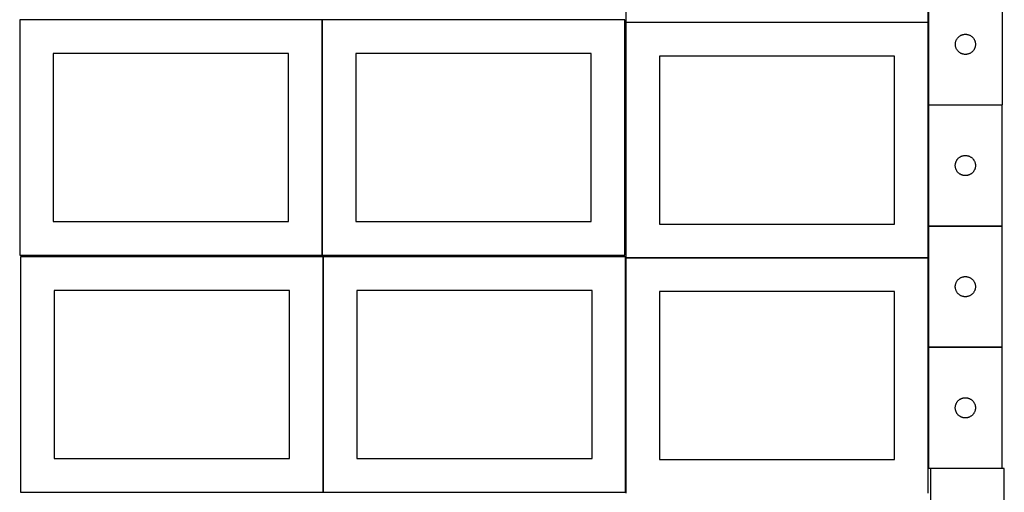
# Model space of a CAD drawing. Header units: millimetres. Extents: x 7 to 1493, y 7 to 2993.
# Tile 2 of 11: x 7 to 1471, y 1060 to 1763. Entities that reach past the tile are written whole.
import ezdxf

# ---------------------------------------------------------------- set-up
doc = ezdxf.new("R2010")
doc.units = ezdxf.units.MM
doc.layers.add('COMMON', color=5, linetype='CONTINUOUS', true_color=0x0000ff)
doc.layers.add('CUT', color=7, linetype='CONTINUOUS', true_color=0x000000)

msp = doc.modelspace()

# ---------------------------------------------------------------- linework, layer by layer
at = {"layer": 'COMMON'}
for p, q in [((1358.435638, 1816.111264), (1358.435638, 1758.926487)), ((456.524735, 1762.723825), (6.524735, 1762.723825)), ((456.624736, 1412.643062), (456.624736, 1762.623824)), ((906.724736, 1762.743063), (456.724736, 1762.743063)), ((1358.249577, 1758.826487), (908.335638, 1758.826487)), ((1358.349577, 1635.817857), (1358.349577, 1455.817857)), ((1358.349577, 1455.617856), (1358.349577, 1408.726486)), ((1358.449578, 1455.717856), (1468.449578, 1455.717856)), ((457.949576, 1059.774326), (457.949576, 1409.774326)), ((908.149577, 1059.774326), (908.149577, 1408.526485)), ((1358.249577, 1408.626486), (908.249577, 1408.626486)), ((1358.349577, 1408.526485), (1358.349577, 1275.617856)), ((1358.349577, 1275.417855), (1358.349577, 1095.417855)), ((1468.449578, 1275.517856), (1358.449578, 1275.517856))]:
    msp.add_line(p, q, dxfattribs=at)
at = {"layer": 'CUT'}
for p, q in [((908.335638, 2108.926487), (908.335638, 1758.926487)), ((1358.335638, 1758.926487), (1358.335638, 2108.926487)), ((1358.535639, 1816.111264), (1358.535639, 1636.111264)), ((1468.535639, 1636.111264), (1468.535639, 1816.111264)), ((456.524735, 1762.623824), (6.524735, 1762.623824)), ((6.524735, 1762.623824), (6.524735, 1412.623824)), ((456.524735, 1412.623824), (456.524735, 1762.623824)), ((906.724736, 1762.643062), (456.724736, 1762.643062)), ((456.724736, 1762.643062), (456.724736, 1412.643062)), ((906.724736, 1412.643062), (906.724736, 1762.643062)), ((1358.249577, 1758.726486), (908.249577, 1758.726486)), ((908.249577, 1758.726486), (908.249577, 1408.726486)), ((908.335638, 1758.926487), (1358.335638, 1758.926487)), ((1358.249577, 1408.726486), (1358.249577, 1758.726486)), ((1398.659799, 1728.03724), (1398.77867, 1728.800476)), ((1398.77867, 1728.800476), (1398.936673, 1729.55658)), ((1398.936673, 1729.55658), (1399.133391, 1730.303549)), ((1399.133391, 1730.303549), (1399.368301, 1731.0394)), ((1399.368301, 1731.0394), (1399.640779, 1731.762183)), ((1399.640779, 1731.762183), (1399.950105, 1732.46998)), ((1399.950105, 1732.46998), (1400.295457, 1733.160915)), ((1400.295457, 1733.160915), (1400.67592, 1733.833156)), ((1400.67592, 1733.833156), (1401.090484, 1734.48492)), ((1401.090484, 1734.48492), (1401.53805, 1735.114478)), ((1401.53805, 1735.114478), (1402.017432, 1735.720162)), ((1402.017432, 1735.720162), (1402.527358, 1736.300364)), ((1402.527358, 1736.300364), (1403.066477, 1736.853547)), ((1403.066477, 1736.853547), (1403.633357, 1737.378243)), ((1403.633357, 1737.378243), (1404.226497, 1737.873061)), ((1404.226497, 1737.873061), (1404.844322, 1738.336689)), ((1404.844322, 1738.336689), (1405.485196, 1738.767898)), ((1405.485196, 1738.767898), (1406.147418, 1739.165543)), ((1406.147418, 1739.165543), (1406.829232, 1739.528571)), ((1406.829232, 1739.528571), (1407.52883, 1739.856018)), ((1407.52883, 1739.856018), (1408.244358, 1740.147017)), ((1408.244358, 1740.147017), (1408.973916, 1740.400795)), ((1408.973916, 1740.400795), (1409.715572, 1740.61668)), ((1409.715572, 1740.61668), (1410.467358, 1740.7941)), ((1410.467358, 1740.7941), (1411.22728, 1740.932583)), ((1411.22728, 1740.932583), (1411.993324, 1741.031762)), ((1411.993324, 1741.031762), (1412.763458, 1741.091376)), ((1412.763458, 1741.091376), (1413.535639, 1741.111264)), ((1413.535639, 1741.111264), (1414.30782, 1741.091376)), ((1414.30782, 1741.091376), (1415.077954, 1741.031762)), ((1415.077954, 1741.031762), (1415.843998, 1740.932583)), ((1415.843998, 1740.932583), (1416.60392, 1740.7941)), ((1416.60392, 1740.7941), (1417.355706, 1740.61668)), ((1417.355706, 1740.61668), (1418.097361, 1740.400795)), ((1418.097361, 1740.400795), (1418.82692, 1740.147017)), ((1418.82692, 1740.147017), (1419.542448, 1739.856018)), ((1419.542448, 1739.856018), (1420.242046, 1739.528571)), ((1420.242046, 1739.528571), (1420.92386, 1739.165543)), ((1420.92386, 1739.165543), (1421.586082, 1738.767898)), ((1421.586082, 1738.767898), (1422.226955, 1738.336689)), ((1422.226955, 1738.336689), (1422.844781, 1737.873061)), ((1422.844781, 1737.873061), (1423.437921, 1737.378243)), ((1423.437921, 1737.378243), (1424.004801, 1736.853547)), ((1424.004801, 1736.853547), (1424.543919, 1736.300364)), ((1424.543919, 1736.300364), (1425.053846, 1735.720162)), ((1425.053846, 1735.720162), (1425.533228, 1735.114478)), ((1425.533228, 1735.114478), (1425.980794, 1734.48492)), ((1425.980794, 1734.48492), (1426.395358, 1733.833156)), ((1426.395358, 1733.833156), (1426.775821, 1733.160915)), ((1426.775821, 1733.160915), (1427.121173, 1732.46998)), ((1427.121173, 1732.46998), (1427.430498, 1731.762183)), ((1427.430498, 1731.762183), (1427.702977, 1731.0394)), ((1427.702977, 1731.0394), (1427.937887, 1730.303549)), ((1427.937887, 1730.303549), (1428.134605, 1729.55658)), ((1428.134605, 1729.55658), (1428.292608, 1728.800476)), ((1428.292608, 1728.800476), (1428.411479, 1728.03724)), ((1398.540612, 1726.497483), (1398.580376, 1727.268896)), ((1398.540612, 1725.725046), (1398.540612, 1726.497483)), ((1398.580376, 1724.953632), (1398.540612, 1725.725046)), ((1398.580376, 1727.268896), (1398.659799, 1728.03724)), ((1398.659799, 1724.185289), (1398.580376, 1724.953632)), ((1398.77867, 1723.422053), (1398.659799, 1724.185289)), ((1398.936673, 1722.665948), (1398.77867, 1723.422053)), ((1399.133391, 1721.91898), (1398.936673, 1722.665948)), ((1399.368301, 1721.183129), (1399.133391, 1721.91898)), ((1399.640779, 1720.460346), (1399.368301, 1721.183129)), ((1399.950105, 1719.752548), (1399.640779, 1720.460346)), ((1400.295457, 1719.061613), (1399.950105, 1719.752548)), ((1400.67592, 1718.389372), (1400.295457, 1719.061613)), ((1401.090484, 1717.737608), (1400.67592, 1718.389372)), ((1401.53805, 1717.10805), (1401.090484, 1717.737608)), ((1402.017432, 1716.502367), (1401.53805, 1717.10805)), ((1402.527358, 1715.922164), (1402.017432, 1716.502367)), ((1403.066477, 1715.368981), (1402.527358, 1715.922164)), ((1403.633357, 1714.844285), (1403.066477, 1715.368981)), ((1404.226497, 1714.349467), (1403.633357, 1714.844285)), ((1404.844322, 1713.885839), (1404.226497, 1714.349467)), ((1422.844781, 1714.349467), (1422.226955, 1713.885839)), ((1423.437921, 1714.844285), (1422.844781, 1714.349467)), ((1424.004801, 1715.368981), (1423.437921, 1714.844285)), ((1424.543919, 1715.922164), (1424.004801, 1715.368981)), ((1425.053846, 1716.502367), (1424.543919, 1715.922164)), ((1425.533228, 1717.10805), (1425.053846, 1716.502367)), ((1425.980794, 1717.737608), (1425.533228, 1717.10805)), ((1426.395358, 1718.389372), (1425.980794, 1717.737608)), ((1426.775821, 1719.061613), (1426.395358, 1718.389372)), ((1427.121173, 1719.752548), (1426.775821, 1719.061613)), ((1427.430498, 1720.460346), (1427.121173, 1719.752548)), ((1427.702977, 1721.183129), (1427.430498, 1720.460346)), ((1427.937887, 1721.91898), (1427.702977, 1721.183129)), ((1428.134605, 1722.665948), (1427.937887, 1721.91898)), ((1428.292608, 1723.422053), (1428.134605, 1722.665948)), ((1428.411479, 1724.185289), (1428.292608, 1723.422053)), ((1428.411479, 1728.03724), (1428.490902, 1727.268896)), ((1428.490902, 1724.953632), (1428.411479, 1724.185289)), ((1428.490902, 1727.268896), (1428.530666, 1726.497483)), ((1428.530666, 1725.725046), (1428.490902, 1724.953632)), ((1428.530666, 1726.497483), (1428.530666, 1725.725046)), ((406.524735, 1712.623824), (56.524735, 1712.623824)), ((56.524735, 1712.623824), (56.524735, 1462.623824)), ((406.524735, 1462.623824), (406.524735, 1712.623824)), ((856.724736, 1712.643062), (506.724736, 1712.643062)), ((506.724736, 1712.643062), (506.724736, 1462.643062)), ((856.724736, 1462.643062), (856.724736, 1712.643062)), ((1308.249577, 1708.726486), (958.249577, 1708.726486)), ((958.249577, 1708.726486), (958.249577, 1458.726486)), ((1308.249577, 1458.726486), (1308.249577, 1708.726486)), ((1405.485196, 1713.454631), (1404.844322, 1713.885839)), ((1406.147418, 1713.056986), (1405.485196, 1713.454631)), ((1406.829232, 1712.693958), (1406.147418, 1713.056986)), ((1407.52883, 1712.366511), (1406.829232, 1712.693958)), ((1408.244358, 1712.075512), (1407.52883, 1712.366511)), ((1408.973916, 1711.821734), (1408.244358, 1712.075512)), ((1409.715572, 1711.605848), (1408.973916, 1711.821734)), ((1410.467358, 1711.428429), (1409.715572, 1711.605848)), ((1411.22728, 1711.289946), (1410.467358, 1711.428429)), ((1411.993324, 1711.190766), (1411.22728, 1711.289946)), ((1412.763458, 1711.131153), (1411.993324, 1711.190766)), ((1413.535639, 1711.111264), (1412.763458, 1711.131153)), ((1414.30782, 1711.131153), (1413.535639, 1711.111264)), ((1415.077954, 1711.190766), (1414.30782, 1711.131153)), ((1415.843998, 1711.289946), (1415.077954, 1711.190766)), ((1416.60392, 1711.428429), (1415.843998, 1711.289946)), ((1417.355706, 1711.605848), (1416.60392, 1711.428429)), ((1418.097361, 1711.821734), (1417.355706, 1711.605848)), ((1418.82692, 1712.075512), (1418.097361, 1711.821734)), ((1419.542448, 1712.366511), (1418.82692, 1712.075512)), ((1420.242046, 1712.693958), (1419.542448, 1712.366511)), ((1420.92386, 1713.056986), (1420.242046, 1712.693958)), ((1421.586082, 1713.454631), (1420.92386, 1713.056986)), ((1422.226955, 1713.885839), (1421.586082, 1713.454631)), ((1468.449578, 1635.817857), (1358.449578, 1635.817857)), ((1358.449578, 1635.817857), (1358.449578, 1455.817857)), ((1358.535639, 1636.111264), (1468.535639, 1636.111264)), ((1468.449578, 1455.817857), (1468.449578, 1635.817857)), ((1399.864044, 1552.176573), (1400.209396, 1552.867508)), ((1400.209396, 1552.867508), (1400.589858, 1553.539749)), ((1400.589858, 1553.539749), (1401.004423, 1554.191513)), ((1401.004423, 1554.191513), (1401.451989, 1554.821071)), ((1401.451989, 1554.821071), (1401.931371, 1555.426755)), ((1401.931371, 1555.426755), (1402.441297, 1556.006957)), ((1402.441297, 1556.006957), (1402.980416, 1556.56014)), ((1402.980416, 1556.56014), (1403.547296, 1557.084836)), ((1403.547296, 1557.084836), (1404.140436, 1557.579654)), ((1404.140436, 1557.579654), (1404.758261, 1558.043282)), ((1404.758261, 1558.043282), (1405.399135, 1558.47449)), ((1405.399135, 1558.47449), (1406.061357, 1558.872136)), ((1406.061357, 1558.872136), (1406.743171, 1559.235163)), ((1406.743171, 1559.235163), (1407.442769, 1559.562611)), ((1407.442769, 1559.562611), (1408.158297, 1559.853609)), ((1408.158297, 1559.853609), (1408.887855, 1560.107388)), ((1408.887855, 1560.107388), (1409.629511, 1560.323273)), ((1409.629511, 1560.323273), (1410.381297, 1560.500692)), ((1410.381297, 1560.500692), (1411.141219, 1560.639176)), ((1411.141219, 1560.639176), (1411.907263, 1560.738355)), ((1411.907263, 1560.738355), (1412.677397, 1560.797968)), ((1412.677397, 1560.797968), (1413.449578, 1560.817857)), ((1413.449578, 1560.817857), (1414.221759, 1560.797968)), ((1414.221759, 1560.797968), (1414.991893, 1560.738355)), ((1414.991893, 1560.738355), (1415.757937, 1560.639176)), ((1415.757937, 1560.639176), (1416.517859, 1560.500692)), ((1416.517859, 1560.500692), (1417.269645, 1560.323273)), ((1417.269645, 1560.323273), (1418.0113, 1560.107388)), ((1418.0113, 1560.107388), (1418.740859, 1559.853609)), ((1418.740859, 1559.853609), (1419.456386, 1559.562611)), ((1419.456386, 1559.562611), (1420.155985, 1559.235163)), ((1420.155985, 1559.235163), (1420.837799, 1558.872136)), ((1420.837799, 1558.872136), (1421.500021, 1558.47449)), ((1421.500021, 1558.47449), (1422.140894, 1558.043282)), ((1422.140894, 1558.043282), (1422.75872, 1557.579654)), ((1422.75872, 1557.579654), (1423.35186, 1557.084836)), ((1423.35186, 1557.084836), (1423.91874, 1556.56014)), ((1423.91874, 1556.56014), (1424.457858, 1556.006957)), ((1424.457858, 1556.006957), (1424.967785, 1555.426755)), ((1424.967785, 1555.426755), (1425.447167, 1554.821071)), ((1425.447167, 1554.821071), (1425.894733, 1554.191513)), ((1425.894733, 1554.191513), (1426.309297, 1553.539749)), ((1426.309297, 1553.539749), (1426.68976, 1552.867508)), ((1426.68976, 1552.867508), (1427.035112, 1552.176573)), ((1398.454551, 1546.204076), (1398.494315, 1546.975489)), ((1398.454551, 1545.431638), (1398.454551, 1546.204076)), ((1398.494315, 1544.660225), (1398.454551, 1545.431638)), ((1398.494315, 1546.975489), (1398.573738, 1547.743832)), ((1398.573738, 1543.891882), (1398.494315, 1544.660225)), ((1398.573738, 1547.743832), (1398.692609, 1548.507068)), ((1398.692609, 1543.128646), (1398.573738, 1543.891882)), ((1398.692609, 1548.507068), (1398.850612, 1549.263173)), ((1398.850612, 1542.372541), (1398.692609, 1543.128646)), ((1398.850612, 1549.263173), (1399.04733, 1550.010142)), ((1399.04733, 1541.625573), (1398.850612, 1542.372541)), ((1399.04733, 1550.010142), (1399.282239, 1550.745993)), ((1399.282239, 1540.889721), (1399.04733, 1541.625573)), ((1399.282239, 1550.745993), (1399.554718, 1551.468775)), ((1399.554718, 1540.166939), (1399.282239, 1540.889721)), ((1399.554718, 1551.468775), (1399.864044, 1552.176573)), ((1399.864044, 1539.459141), (1399.554718, 1540.166939)), ((1400.209396, 1538.768206), (1399.864044, 1539.459141)), ((1400.589858, 1538.095965), (1400.209396, 1538.768206)), ((1426.68976, 1538.768206), (1426.309297, 1538.095965)), ((1427.035112, 1539.459141), (1426.68976, 1538.768206)), ((1427.035112, 1552.176573), (1427.344437, 1551.468775)), ((1427.344437, 1540.166939), (1427.035112, 1539.459141)), ((1427.344437, 1551.468775), (1427.616916, 1550.745993)), ((1427.616916, 1540.889721), (1427.344437, 1540.166939)), ((1427.616916, 1550.745993), (1427.851826, 1550.010142)), ((1427.851826, 1541.625573), (1427.616916, 1540.889721)), ((1427.851826, 1550.010142), (1428.048544, 1549.263173)), ((1428.048544, 1542.372541), (1427.851826, 1541.625573)), ((1428.048544, 1549.263173), (1428.206547, 1548.507068)), ((1428.206547, 1543.128646), (1428.048544, 1542.372541)), ((1428.206547, 1548.507068), (1428.325418, 1547.743832)), ((1428.325418, 1543.891882), (1428.206547, 1543.128646)), ((1428.325418, 1547.743832), (1428.404841, 1546.975489)), ((1428.404841, 1544.660225), (1428.325418, 1543.891882)), ((1428.404841, 1546.975489), (1428.444605, 1546.204076)), ((1428.444605, 1545.431638), (1428.404841, 1544.660225)), ((1428.444605, 1546.204076), (1428.444605, 1545.431638)), ((1401.004423, 1537.444201), (1400.589858, 1538.095965)), ((1401.451989, 1536.814643), (1401.004423, 1537.444201)), ((1401.931371, 1536.208959), (1401.451989, 1536.814643)), ((1402.441297, 1535.628757), (1401.931371, 1536.208959)), ((1402.980416, 1535.075574), (1402.441297, 1535.628757)), ((1403.547296, 1534.550878), (1402.980416, 1535.075574)), ((1404.140436, 1534.05606), (1403.547296, 1534.550878)), ((1404.758261, 1533.592432), (1404.140436, 1534.05606)), ((1405.399135, 1533.161224), (1404.758261, 1533.592432)), ((1406.061357, 1532.763578), (1405.399135, 1533.161224)), ((1406.743171, 1532.400551), (1406.061357, 1532.763578)), ((1407.442769, 1532.073103), (1406.743171, 1532.400551)), ((1408.158297, 1531.782105), (1407.442769, 1532.073103)), ((1408.887855, 1531.528326), (1408.158297, 1531.782105)), ((1409.629511, 1531.312441), (1408.887855, 1531.528326)), ((1410.381297, 1531.135022), (1409.629511, 1531.312441)), ((1411.141219, 1530.996539), (1410.381297, 1531.135022)), ((1411.907263, 1530.897359), (1411.141219, 1530.996539)), ((1412.677397, 1530.837746), (1411.907263, 1530.897359)), ((1413.449578, 1530.817857), (1412.677397, 1530.837746)), ((1414.221759, 1530.837746), (1413.449578, 1530.817857)), ((1414.991893, 1530.897359), (1414.221759, 1530.837746)), ((1415.757937, 1530.996539), (1414.991893, 1530.897359)), ((1416.517859, 1531.135022), (1415.757937, 1530.996539)), ((1417.269645, 1531.312441), (1416.517859, 1531.135022)), ((1418.0113, 1531.528326), (1417.269645, 1531.312441)), ((1418.740859, 1531.782105), (1418.0113, 1531.528326)), ((1419.456386, 1532.073103), (1418.740859, 1531.782105)), ((1420.155985, 1532.400551), (1419.456386, 1532.073103)), ((1420.837799, 1532.763578), (1420.155985, 1532.400551)), ((1421.500021, 1533.161224), (1420.837799, 1532.763578)), ((1422.140894, 1533.592432), (1421.500021, 1533.161224)), ((1422.75872, 1534.05606), (1422.140894, 1533.592432)), ((1423.35186, 1534.550878), (1422.75872, 1534.05606)), ((1423.91874, 1535.075574), (1423.35186, 1534.550878)), ((1424.457858, 1535.628757), (1423.91874, 1535.075574)), ((1424.967785, 1536.208959), (1424.457858, 1535.628757)), ((1425.447167, 1536.814643), (1424.967785, 1536.208959)), ((1425.894733, 1537.444201), (1425.447167, 1536.814643)), ((1426.309297, 1538.095965), (1425.894733, 1537.444201)), ((56.524735, 1462.623824), (406.524735, 1462.623824)), ((506.724736, 1462.643062), (856.724736, 1462.643062)), ((958.249577, 1458.726486), (1308.249577, 1458.726486)), ((1358.449578, 1455.817857), (1468.449578, 1455.817857)), ((1358.449578, 1455.617856), (1358.449578, 1275.617856)), ((1468.449578, 1455.617856), (1358.449578, 1455.617856)), ((1468.449578, 1275.617856), (1468.449578, 1455.617856)), ((6.524735, 1412.623824), (456.524735, 1412.623824)), ((457.849575, 1409.774326), (7.849575, 1409.774326)), ((7.849575, 1409.774326), (7.849575, 1059.774326)), ((456.724736, 1412.643062), (906.724736, 1412.643062)), ((457.849575, 1059.774326), (457.849575, 1409.774326)), ((908.049576, 1409.774326), (458.049576, 1409.774326)), ((458.049576, 1409.774326), (458.049576, 1059.774326)), ((908.049576, 1059.774326), (908.049576, 1409.774326)), ((908.249577, 1408.726486), (1358.249577, 1408.726486)), ((1358.249577, 1408.526485), (908.249577, 1408.526485)), ((908.249577, 1408.526485), (908.249577, 1058.526485)), ((1358.249577, 1058.526485), (1358.249577, 1408.526485)), ((1403.547296, 1376.884835), (1404.140436, 1377.379653)), ((1404.140436, 1377.379653), (1404.758261, 1377.843281)), ((1404.758261, 1377.843281), (1405.399135, 1378.274489)), ((1405.399135, 1378.274489), (1406.061357, 1378.672135)), ((1406.061357, 1378.672135), (1406.743171, 1379.035162)), ((1406.743171, 1379.035162), (1407.442769, 1379.36261)), ((1407.442769, 1379.36261), (1408.158297, 1379.653608)), ((1408.158297, 1379.653608), (1408.887855, 1379.907387)), ((1408.887855, 1379.907387), (1409.629511, 1380.123272)), ((1409.629511, 1380.123272), (1410.381297, 1380.300691)), ((1410.381297, 1380.300691), (1411.141219, 1380.439175)), ((1411.141219, 1380.439175), (1411.907263, 1380.538354)), ((1411.907263, 1380.538354), (1412.677397, 1380.597967)), ((1412.677397, 1380.597967), (1413.449578, 1380.617856)), ((1413.449578, 1380.617856), (1414.221759, 1380.597967)), ((1414.221759, 1380.597967), (1414.991893, 1380.538354)), ((1414.991893, 1380.538354), (1415.757937, 1380.439175)), ((1415.757937, 1380.439175), (1416.517859, 1380.300691)), ((1416.517859, 1380.300691), (1417.269645, 1380.123272)), ((1417.269645, 1380.123272), (1418.0113, 1379.907387)), ((1418.0113, 1379.907387), (1418.740859, 1379.653608)), ((1418.740859, 1379.653608), (1419.456386, 1379.36261)), ((1419.456386, 1379.36261), (1420.155985, 1379.035162)), ((1420.155985, 1379.035162), (1420.837799, 1378.672135)), ((1420.837799, 1378.672135), (1421.500021, 1378.274489)), ((1421.500021, 1378.274489), (1422.140894, 1377.843281)), ((1422.140894, 1377.843281), (1422.75872, 1377.379653)), ((1422.75872, 1377.379653), (1423.35186, 1376.884835)), ((1398.454551, 1366.004075), (1398.494315, 1366.775488)), ((1398.454551, 1365.231637), (1398.454551, 1366.004075)), ((1398.494315, 1364.460224), (1398.454551, 1365.231637)), ((1398.494315, 1366.775488), (1398.573738, 1367.543831)), ((1398.573738, 1363.691881), (1398.494315, 1364.460224)), ((1398.573738, 1367.543831), (1398.692609, 1368.307067)), ((1398.692609, 1362.928645), (1398.573738, 1363.691881)), ((1398.692609, 1368.307067), (1398.850612, 1369.063172)), ((1398.850612, 1362.17254), (1398.692609, 1362.928645)), ((1398.850612, 1369.063172), (1399.04733, 1369.810141)), ((1399.04733, 1369.810141), (1399.282239, 1370.545992)), ((1399.282239, 1370.545992), (1399.554718, 1371.268774)), ((1399.554718, 1371.268774), (1399.864044, 1371.976572)), ((1399.864044, 1371.976572), (1400.209396, 1372.667507)), ((1400.209396, 1372.667507), (1400.589858, 1373.339748)), ((1400.589858, 1373.339748), (1401.004423, 1373.991512)), ((1401.004423, 1373.991512), (1401.451989, 1374.62107)), ((1401.451989, 1374.62107), (1401.931371, 1375.226754)), ((1401.931371, 1375.226754), (1402.441297, 1375.806956)), ((1402.441297, 1375.806956), (1402.980416, 1376.360139)), ((1402.980416, 1376.360139), (1403.547296, 1376.884835)), ((1423.35186, 1376.884835), (1423.91874, 1376.360139)), ((1423.91874, 1376.360139), (1424.457858, 1375.806956)), ((1424.457858, 1375.806956), (1424.967785, 1375.226754)), ((1424.967785, 1375.226754), (1425.447167, 1374.62107)), ((1425.447167, 1374.62107), (1425.894733, 1373.991512)), ((1425.894733, 1373.991512), (1426.309297, 1373.339748)), ((1426.309297, 1373.339748), (1426.68976, 1372.667507)), ((1426.68976, 1372.667507), (1427.035112, 1371.976572)), ((1427.035112, 1371.976572), (1427.344437, 1371.268774)), ((1427.344437, 1371.268774), (1427.616916, 1370.545992)), ((1427.616916, 1370.545992), (1427.851826, 1369.810141)), ((1427.851826, 1369.810141), (1428.048544, 1369.063172)), ((1428.048544, 1369.063172), (1428.206547, 1368.307067)), ((1428.206547, 1362.928645), (1428.048544, 1362.17254)), ((1428.206547, 1368.307067), (1428.325418, 1367.543831)), ((1428.325418, 1363.691881), (1428.206547, 1362.928645)), ((1428.325418, 1367.543831), (1428.404841, 1366.775488)), ((1428.404841, 1364.460224), (1428.325418, 1363.691881)), ((1428.404841, 1366.775488), (1428.444605, 1366.004075)), ((1428.444605, 1365.231637), (1428.404841, 1364.460224)), ((1428.444605, 1366.004075), (1428.444605, 1365.231637)), ((407.849575, 1359.774326), (57.849575, 1359.774326)), ((57.849575, 1359.774326), (57.849575, 1109.774326)), ((407.849575, 1109.774326), (407.849575, 1359.774326)), ((858.049576, 1359.774326), (508.049576, 1359.774326)), ((508.049576, 1359.774326), (508.049576, 1109.774326)), ((858.049576, 1109.774326), (858.049576, 1359.774326)), ((1308.249577, 1358.526485), (958.249577, 1358.526485)), ((958.249577, 1358.526485), (958.249577, 1108.526485)), ((1308.249577, 1108.526485), (1308.249577, 1358.526485)), ((1399.04733, 1361.425572), (1398.850612, 1362.17254)), ((1399.282239, 1360.68972), (1399.04733, 1361.425572)), ((1399.554718, 1359.966938), (1399.282239, 1360.68972)), ((1399.864044, 1359.25914), (1399.554718, 1359.966938)), ((1400.209396, 1358.568205), (1399.864044, 1359.25914)), ((1400.589858, 1357.895964), (1400.209396, 1358.568205)), ((1401.004423, 1357.2442), (1400.589858, 1357.895964)), ((1401.451989, 1356.614642), (1401.004423, 1357.2442)), ((1401.931371, 1356.008958), (1401.451989, 1356.614642)), ((1402.441297, 1355.428756), (1401.931371, 1356.008958)), ((1402.980416, 1354.875573), (1402.441297, 1355.428756)), ((1403.547296, 1354.350877), (1402.980416, 1354.875573)), ((1404.140436, 1353.856059), (1403.547296, 1354.350877)), ((1404.758261, 1353.392431), (1404.140436, 1353.856059)), ((1405.399135, 1352.961223), (1404.758261, 1353.392431)), ((1406.061357, 1352.563577), (1405.399135, 1352.961223)), ((1406.743171, 1352.20055), (1406.061357, 1352.563577)), ((1407.442769, 1351.873102), (1406.743171, 1352.20055)), ((1408.158297, 1351.582104), (1407.442769, 1351.873102)), ((1408.887855, 1351.328325), (1408.158297, 1351.582104)), ((1409.629511, 1351.11244), (1408.887855, 1351.328325)), ((1410.381297, 1350.935021), (1409.629511, 1351.11244)), ((1411.141219, 1350.796538), (1410.381297, 1350.935021)), ((1411.907263, 1350.697358), (1411.141219, 1350.796538)), ((1412.677397, 1350.637745), (1411.907263, 1350.697358)), ((1413.449578, 1350.617856), (1412.677397, 1350.637745)), ((1414.221759, 1350.637745), (1413.449578, 1350.617856)), ((1414.991893, 1350.697358), (1414.221759, 1350.637745)), ((1415.757937, 1350.796538), (1414.991893, 1350.697358)), ((1416.517859, 1350.935021), (1415.757937, 1350.796538)), ((1417.269645, 1351.11244), (1416.517859, 1350.935021)), ((1418.0113, 1351.328325), (1417.269645, 1351.11244)), ((1418.740859, 1351.582104), (1418.0113, 1351.328325)), ((1419.456386, 1351.873102), (1418.740859, 1351.582104)), ((1420.155985, 1352.20055), (1419.456386, 1351.873102)), ((1420.837799, 1352.563577), (1420.155985, 1352.20055)), ((1421.500021, 1352.961223), (1420.837799, 1352.563577)), ((1422.140894, 1353.392431), (1421.500021, 1352.961223)), ((1422.75872, 1353.856059), (1422.140894, 1353.392431)), ((1423.35186, 1354.350877), (1422.75872, 1353.856059)), ((1423.91874, 1354.875573), (1423.35186, 1354.350877)), ((1424.457858, 1355.428756), (1423.91874, 1354.875573)), ((1424.967785, 1356.008958), (1424.457858, 1355.428756)), ((1425.447167, 1356.614642), (1424.967785, 1356.008958)), ((1425.894733, 1357.2442), (1425.447167, 1356.614642)), ((1426.309297, 1357.895964), (1425.894733, 1357.2442)), ((1426.68976, 1358.568205), (1426.309297, 1357.895964)), ((1427.035112, 1359.25914), (1426.68976, 1358.568205)), ((1427.344437, 1359.966938), (1427.035112, 1359.25914)), ((1427.616916, 1360.68972), (1427.344437, 1359.966938)), ((1427.851826, 1361.425572), (1427.616916, 1360.68972)), ((1428.048544, 1362.17254), (1427.851826, 1361.425572)), ((1358.449578, 1275.617856), (1468.449578, 1275.617856)), ((1468.449578, 1275.417855), (1358.449578, 1275.417855)), ((1358.449578, 1275.417855), (1358.449578, 1095.417855)), ((1468.449578, 1095.417855), (1468.449578, 1275.417855)), ((1398.454551, 1185.804074), (1398.494315, 1186.575487)), ((1398.494315, 1186.575487), (1398.573738, 1187.34383)), ((1398.573738, 1187.34383), (1398.692609, 1188.107066)), ((1398.692609, 1188.107066), (1398.850612, 1188.863171)), ((1398.850612, 1188.863171), (1399.04733, 1189.61014)), ((1399.04733, 1189.61014), (1399.282239, 1190.345991)), ((1399.282239, 1190.345991), (1399.554718, 1191.068773)), ((1399.554718, 1191.068773), (1399.864044, 1191.776571)), ((1399.864044, 1191.776571), (1400.209396, 1192.467506)), ((1400.209396, 1192.467506), (1400.589858, 1193.139747)), ((1400.589858, 1193.139747), (1401.004423, 1193.791511)), ((1401.004423, 1193.791511), (1401.451989, 1194.421069)), ((1401.451989, 1194.421069), (1401.931371, 1195.026753)), ((1401.931371, 1195.026753), (1402.441297, 1195.606955)), ((1402.441297, 1195.606955), (1402.980416, 1196.160138)), ((1402.980416, 1196.160138), (1403.547296, 1196.684834)), ((1403.547296, 1196.684834), (1404.140436, 1197.179652)), ((1404.140436, 1197.179652), (1404.758261, 1197.64328)), ((1404.758261, 1197.64328), (1405.399135, 1198.074488)), ((1405.399135, 1198.074488), (1406.061357, 1198.472134)), ((1406.061357, 1198.472134), (1406.743171, 1198.835161)), ((1406.743171, 1198.835161), (1407.442769, 1199.162609)), ((1407.442769, 1199.162609), (1408.158297, 1199.453607)), ((1408.158297, 1199.453607), (1408.887855, 1199.707386)), ((1408.887855, 1199.707386), (1409.629511, 1199.923271)), ((1409.629511, 1199.923271), (1410.381297, 1200.10069)), ((1410.381297, 1200.10069), (1411.141219, 1200.239174)), ((1411.141219, 1200.239174), (1411.907263, 1200.338353)), ((1411.907263, 1200.338353), (1412.677397, 1200.397966)), ((1412.677397, 1200.397966), (1413.449578, 1200.417855)), ((1413.449578, 1200.417855), (1414.221759, 1200.397966)), ((1414.221759, 1200.397966), (1414.991893, 1200.338353)), ((1414.991893, 1200.338353), (1415.757937, 1200.239174)), ((1415.757937, 1200.239174), (1416.517859, 1200.10069)), ((1416.517859, 1200.10069), (1417.269645, 1199.923271)), ((1417.269645, 1199.923271), (1418.0113, 1199.707386)), ((1418.0113, 1199.707386), (1418.740859, 1199.453607)), ((1418.740859, 1199.453607), (1419.456386, 1199.162609)), ((1419.456386, 1199.162609), (1420.155985, 1198.835161)), ((1420.155985, 1198.835161), (1420.837799, 1198.472134)), ((1420.837799, 1198.472134), (1421.500021, 1198.074488)), ((1421.500021, 1198.074488), (1422.140894, 1197.64328)), ((1422.140894, 1197.64328), (1422.75872, 1197.179652)), ((1422.75872, 1197.179652), (1423.35186, 1196.684834)), ((1423.35186, 1196.684834), (1423.91874, 1196.160138)), ((1423.91874, 1196.160138), (1424.457858, 1195.606955)), ((1424.457858, 1195.606955), (1424.967785, 1195.026753)), ((1424.967785, 1195.026753), (1425.447167, 1194.421069)), ((1425.447167, 1194.421069), (1425.894733, 1193.791511)), ((1425.894733, 1193.791511), (1426.309297, 1193.139747)), ((1426.309297, 1193.139747), (1426.68976, 1192.467506)), ((1426.68976, 1192.467506), (1427.035112, 1191.776571)), ((1427.035112, 1191.776571), (1427.344437, 1191.068773)), ((1427.344437, 1191.068773), (1427.616916, 1190.345991)), ((1427.616916, 1190.345991), (1427.851826, 1189.61014)), ((1427.851826, 1189.61014), (1428.048544, 1188.863171)), ((1428.048544, 1188.863171), (1428.206547, 1188.107066)), ((1428.206547, 1188.107066), (1428.325418, 1187.34383)), ((1428.325418, 1187.34383), (1428.404841, 1186.575487)), ((1428.404841, 1186.575487), (1428.444605, 1185.804074)), ((1398.454551, 1185.031636), (1398.454551, 1185.804074)), ((1398.494315, 1184.260223), (1398.454551, 1185.031636)), ((1398.573738, 1183.49188), (1398.494315, 1184.260223)), ((1398.692609, 1182.728644), (1398.573738, 1183.49188)), ((1398.850612, 1181.972539), (1398.692609, 1182.728644)), ((1399.04733, 1181.225571), (1398.850612, 1181.972539)), ((1399.282239, 1180.489719), (1399.04733, 1181.225571)), ((1399.554718, 1179.766937), (1399.282239, 1180.489719)), ((1399.864044, 1179.059139), (1399.554718, 1179.766937)), ((1400.209396, 1178.368204), (1399.864044, 1179.059139)), ((1400.589858, 1177.695963), (1400.209396, 1178.368204)), ((1401.004423, 1177.044199), (1400.589858, 1177.695963)), ((1401.451989, 1176.414641), (1401.004423, 1177.044199)), ((1401.931371, 1175.808957), (1401.451989, 1176.414641)), ((1402.441297, 1175.228755), (1401.931371, 1175.808957)), ((1402.980416, 1174.675572), (1402.441297, 1175.228755)), ((1403.547296, 1174.150876), (1402.980416, 1174.675572)), ((1404.140436, 1173.656058), (1403.547296, 1174.150876)), ((1404.758261, 1173.19243), (1404.140436, 1173.656058)), ((1405.399135, 1172.761222), (1404.758261, 1173.19243)), ((1406.061357, 1172.363576), (1405.399135, 1172.761222)), ((1406.743171, 1172.000549), (1406.061357, 1172.363576)), ((1407.442769, 1171.673101), (1406.743171, 1172.000549)), ((1420.155985, 1172.000549), (1419.456386, 1171.673101)), ((1420.837799, 1172.363576), (1420.155985, 1172.000549)), ((1421.500021, 1172.761222), (1420.837799, 1172.363576)), ((1422.140894, 1173.19243), (1421.500021, 1172.761222)), ((1422.75872, 1173.656058), (1422.140894, 1173.19243)), ((1423.35186, 1174.150876), (1422.75872, 1173.656058)), ((1423.91874, 1174.675572), (1423.35186, 1174.150876)), ((1424.457858, 1175.228755), (1423.91874, 1174.675572)), ((1424.967785, 1175.808957), (1424.457858, 1175.228755)), ((1425.447167, 1176.414641), (1424.967785, 1175.808957)), ((1425.894733, 1177.044199), (1425.447167, 1176.414641)), ((1426.309297, 1177.695963), (1425.894733, 1177.044199)), ((1426.68976, 1178.368204), (1426.309297, 1177.695963)), ((1427.035112, 1179.059139), (1426.68976, 1178.368204)), ((1427.344437, 1179.766937), (1427.035112, 1179.059139)), ((1427.616916, 1180.489719), (1427.344437, 1179.766937)), ((1427.851826, 1181.225571), (1427.616916, 1180.489719)), ((1428.048544, 1181.972539), (1427.851826, 1181.225571)), ((1428.206547, 1182.728644), (1428.048544, 1181.972539)), ((1428.325418, 1183.49188), (1428.206547, 1182.728644)), ((1428.404841, 1184.260223), (1428.325418, 1183.49188)), ((1428.444605, 1185.031636), (1428.404841, 1184.260223)), ((1428.444605, 1185.804074), (1428.444605, 1185.031636)), ((1408.158297, 1171.382103), (1407.442769, 1171.673101)), ((1408.887855, 1171.128324), (1408.158297, 1171.382103)), ((1409.629511, 1170.912439), (1408.887855, 1171.128324)), ((1410.381297, 1170.73502), (1409.629511, 1170.912439)), ((1411.141219, 1170.596537), (1410.381297, 1170.73502)), ((1411.907263, 1170.497357), (1411.141219, 1170.596537)), ((1412.677397, 1170.437744), (1411.907263, 1170.497357)), ((1413.449578, 1170.417855), (1412.677397, 1170.437744)), ((1414.221759, 1170.437744), (1413.449578, 1170.417855)), ((1414.991893, 1170.497357), (1414.221759, 1170.437744)), ((1415.757937, 1170.596537), (1414.991893, 1170.497357)), ((1416.517859, 1170.73502), (1415.757937, 1170.596537)), ((1417.269645, 1170.912439), (1416.517859, 1170.73502)), ((1418.0113, 1171.128324), (1417.269645, 1170.912439)), ((1418.740859, 1171.382103), (1418.0113, 1171.128324)), ((1419.456386, 1171.673101), (1418.740859, 1171.382103)), ((57.849575, 1109.774326), (407.849575, 1109.774326)), ((508.049576, 1109.774326), (858.049576, 1109.774326)), ((958.249577, 1108.526485), (1308.249577, 1108.526485)), ((1358.449578, 1095.417855), (1468.449578, 1095.417855)), ((1361.401152, 1095.065565), (1361.401152, 915.065565)), ((1471.401152, 1095.065565), (1361.401152, 1095.065565)), ((1471.401152, 915.065565), (1471.401152, 1095.065565)), ((7.849575, 1059.774326), (457.849575, 1059.774326)), ((458.049576, 1059.774326), (908.049576, 1059.774326))]:
    msp.add_line(p, q, dxfattribs=at)

doc.saveas('drawing.dxf')
